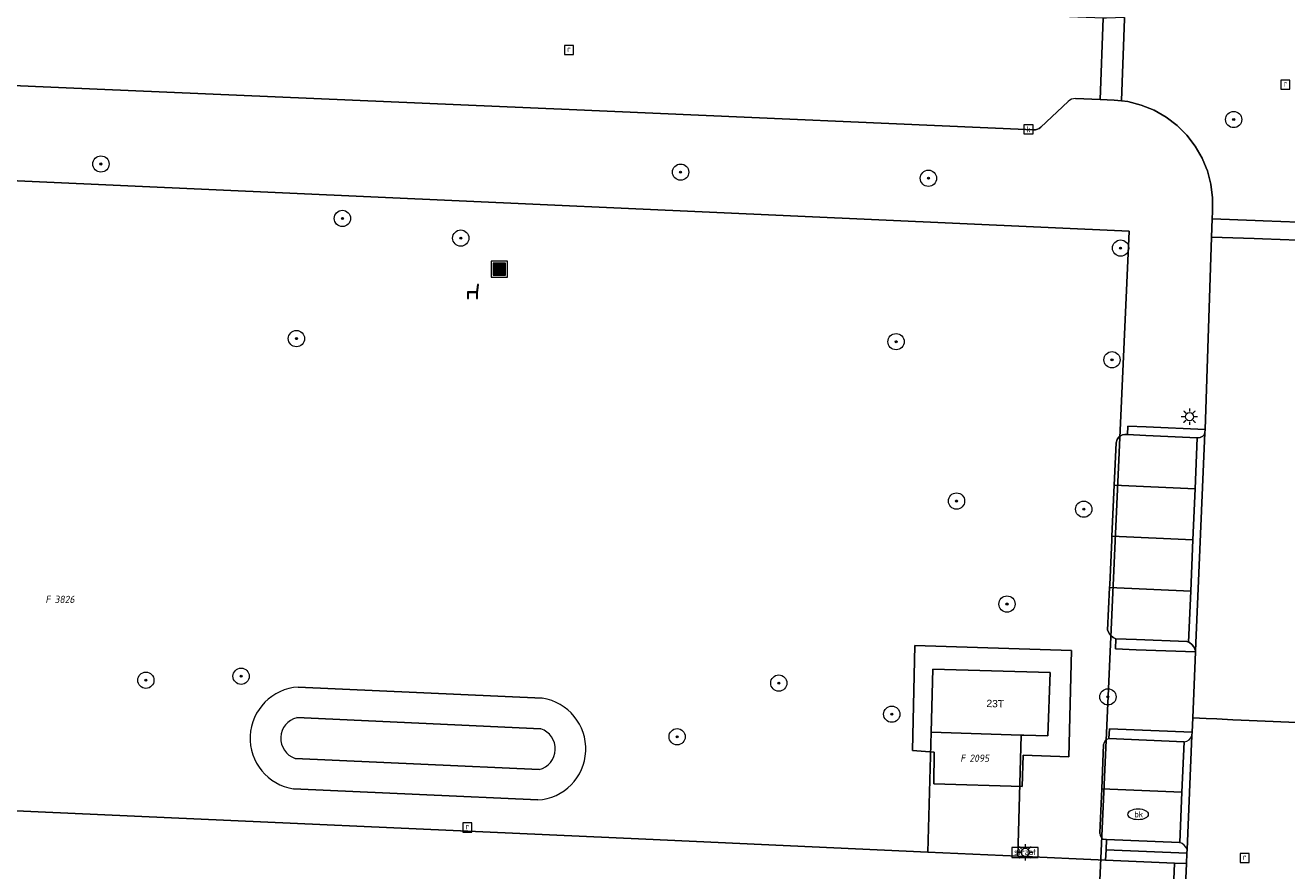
# Model space of a CAD drawing. Header units: metres. Extents: x 207466 to 209466, y 475780 to 477780.
# Tile 23 of 189: x 207735 to 207797, y 476478 to 476519. Entities that reach past the tile are written whole.
import ezdxf
from ezdxf.enums import TextEntityAlignment as Align

# ---------------------------------------------------------------- set-up
doc = ezdxf.new("R2010")
doc.units = ezdxf.units.M
doc.layers.get('0').update_dxf_attribs({"color": 253, "linetype": 'CONTINUOUS'})
for name, color, linetype, lineweight, true_color in [('B-RO-GR-BEPLANTING_CULTUUR_HEESTERS-GV', 7, 'CONTINUOUS', 0, 0x6d8a47), ('B-RO-GR-BOOM-S', 7, 'CONTINUOUS', 0, 0x6d8a47), ('B-RO-GR-GRAS-GV', 7, 'CONTINUOUS', 0, 0x6d8a47), ('B-RO-KL-WATER_BRANDLEIDING_PUT-S', 7, 'CONTINUOUS', 0, 0x478c9a), ('B-RO-OG-BEBOUWING-GV', 7, 'CONTINUOUS', 0, 0xa50000), ('B-RO-OG-WATER_GREPPEL-GV', 7, 'CONTINUOUS', 0, 0x478c9a)]:
    doc.layers.add(name, color=color, linetype=linetype, lineweight=lineweight, true_color=true_color)
for name, color, linetype, lineweight in [('B-RO-IE-MEUBILAIR_WEGMEUBILAIR-S', 253, 'CONTINUOUS', 0), ('B-RO-KL-ET_LS_OV_LICHTMAST-S', 253, 'CONTINUOUS', 0), ('B-RO-OG-BEBOUWING-T18', 7, 'CONTINUOUS', 0), ('B-RO-OG-TERREIN_CULTUURSCHEIDING-GV', 253, 'CONTINUOUS', 0), ('B-RO-RI-GWA_KOLK-S', 253, 'CONTINUOUS', 0), ('B-RO-RI-GWA_RIOOLPUT-S', 253, 'CONTINUOUS', 0), ('B-RO-VH-VERHARDING_BEDRIJFSVLOERPLAAT-GV', 253, 'CONTINUOUS', 0), ('B-RO-VH-VERHARDING_BETONSTRAATSTEEN-GV', 253, 'CONTINUOUS', 0), ('B-RO-VH-VERHARDING_TEGEL-GV', 253, 'CONTINUOUS', 0), ('B-RO-VW-VERKEERSTEKEN_BORD-S', 253, 'CONTINUOUS', 0), ('B-WE-KG-GRENS_PERCEEL-GV', 150, 'CONTINUOUS', 18), ('B-WE-KG-GRENS_PERCEEL-S', 150, 'CONTINUOUS', 25)]:
    doc.layers.add(name, color=color, linetype=linetype, lineweight=lineweight)
doc.styles.add('NLCS-ISO', font='NLCS-ISO.ttf')
doc.styles.add('NLCS-ISO-M200-T18', font='NLCS-ISO.ttf', dxfattribs={"height": 1.8})

# ---------------------------------------------------------------- blocks, each defined once
blk = doc.blocks.new('SIE-WEG_AFVALBAK-SO1')
at = {"linetype": 'Continuous'}
blk.add_hatch(color=0, dxfattribs=at).paths.add_polyline_path([(-1.5, -1.5), (1.5, -1.5), (1.5, 1.5), (-1.5, 1.5)])
at = {"color": 0, "linetype": 'ByBlock', "lineweight": -2, "flags": 128}
for points in [[(-2, -2), (2, -2), (2, 2), (-2, 2), (-2, -2)], [(-1.5, -1.5), (1.5, -1.5), (1.5, 1.5), (-1.5, 1.5), (-1.5, -1.5)]]:
    blk.add_lwpolyline(points, dxfattribs=at)
blk = doc.blocks.new('SIE-WEG_VERKEERSBORD_STRAATNAAM-SO1')
at = {"color": 0, "linetype": 'ByBlock', "lineweight": -2, "flags": 128}
blk.add_lwpolyline([(-3.25, -1.25), (3.25, -1.25), (3.25, 1.25), (-3.25, 1.25), (-3.25, -1.25)], dxfattribs=at)
at = {"color": 0, "linetype": 'ByBlock', "lineweight": -2, "insert": (0, 0.1519), "char_height": 1.5, "attachment_point": 5, "line_spacing_factor": 0.8, "style": 'NLCS-ISO'}
blk.add_mtext('{\\C0;straat}', dxfattribs=at)
blk = doc.blocks.new('SKL-ET_OV_LICHTMAST-SO1')
at = {"color": 0, "linetype": 'ByBlock', "lineweight": -2}
blk.add_circle((0, 0), 1, dxfattribs=at)
for points in [[(-1.25, 0), (-2, 0)], [(-1.4142, 1.4142), (-0.8839, 0.8839)], [(0, 2), (0, 1.25)], [(0.8839, 0.8839), (1.4142, 1.4142)], [(2, 0), (1.25, 0)], [(-1.4142, -1.4142), (-0.8839, -0.8839)], [(0, -1.25), (0, -2)], [(0.8839, -0.8839), (1.4142, -1.4142)]]:
    blk.add_open_spline(points, degree=1, dxfattribs=at)
blk = doc.blocks.new('SRI-PUT_INSPECTIEPUT_RIOOLPUT-SO1')
at = {"color": 0, "linetype": 'ByBlock', "lineweight": -2, "flags": 128}
blk.add_lwpolyline([(-1.125, -1.125), (1.125, -1.125), (1.125, 1.125), (-1.125, 1.125), (-1.125, -1.125)], dxfattribs=at)
at = {"color": 0, "linetype": 'ByBlock', "lineweight": -2, "insert": (0, 0.2828), "char_height": 1.5, "attachment_point": 5, "line_spacing_factor": 0.8, "style": 'NLCS-ISO'}
blk.add_mtext('{\\C0;r}', dxfattribs=at)
blk = doc.blocks.new('SRI-KOLK-SO1')
at = {"color": 0, "linetype": 'ByBlock', "lineweight": -2, "flags": 128}
blk.add_lwpolyline([(-1.125, -1.125), (1.125, -1.125), (1.125, 1.125), (-1.125, 1.125), (-1.125, -1.125)], dxfattribs=at)
at = {"color": 0, "linetype": 'ByBlock', "lineweight": -2, "insert": (0, 0), "char_height": 1.5, "attachment_point": 5, "line_spacing_factor": 0.8, "style": 'NLCS-ISO'}
blk.add_mtext('{\\C0;k}', dxfattribs=at)
blk = doc.blocks.new('SKL-WATER_BRANDKRAAN_BRANDPUT-SO1')
at = {"color": 0, "linetype": 'ByBlock', "lineweight": -2}
blk.add_ellipse((0, 0), major_axis=(2.5, 0), ratio=0.54, dxfattribs=at)
at = {"color": 0, "linetype": 'ByBlock', "lineweight": -2, "insert": (0.1554, 0), "char_height": 1.5, "attachment_point": 5, "line_spacing_factor": 0.8, "style": 'NLCS-ISO'}
blk.add_mtext('{\\C0;bk}', dxfattribs=at)
blk = doc.blocks.new('SIE-WEG_ZITBANK-SO1')
at = {"color": 0, "linetype": 'ByBlock', "lineweight": -2, "flags": 128}
blk.add_lwpolyline([(-0.9125, -1.6313), (-0.9125, -0.2), (1.0875, -0.2), (1.0875, -1.6313), (1.2875, -1.6313), (1.2875, -0.2125), (1.5361, 1.7765), (1.3346, 1.7765), (1.1125, 0), (-1.1125, 0), (-1.1125, -1.6313), (-0.9125, -1.6313)], dxfattribs=at)
blk = doc.blocks.new('SGR-BOOM_01-SO1')
at = {"linetype": 'Continuous'}
h = blk.add_hatch(color=0, dxfattribs=at)
edge = h.paths.add_edge_path()
edge.add_arc((0, 0), 0.25, 0, 360)
at = {"color": 0, "linetype": 'ByBlock', "lineweight": -2}
for radius in [2, 0.25]:
    blk.add_circle((0, 0), radius, dxfattribs=at)
blk = doc.blocks.new('SKG-PERCEELNUMMER-SO')
at = {"style": 'NLCS-ISO', "oblique": 10, "flags": 1}
blk.add_attdef('GEMEENTECODE', text='', height=1.8, dxfattribs=at).set_placement((0, 2.55), align=Align.MIDDLE_CENTER)
at = {"style": 'NLCS-ISO', "oblique": 10}
blk.add_attdef('SECTIE', text='', height=1.8, dxfattribs=at).set_placement((-0.5, 0), align=Align.MIDDLE_RIGHT)
blk.add_attdef('PERCEELNUMMER', text='', height=1.8, dxfattribs=at).set_placement((0.5, 0), align=Align.MIDDLE_LEFT)

msp = doc.modelspace()

# ---------------------------------------------------------------- linework, layer by layer
at = {"layer": 'B-RO-GR-BEPLANTING_CULTUUR_HEESTERS-GV', "flags": 128}
msp.add_lwpolyline([(207788.567, 476478.101), (207791.958, 476477.948), (207792.5, 476477.924), (207792.537, 476477.922), (207792.559, 476478.438), (207788.59, 476478.608), (207788.567, 476478.101)], dxfattribs=at)
at = {"layer": 'B-RO-GR-GRAS-GV', "flags": 128}
for points in [[(207760.888, 476486.049), (207748.896, 476486.596)], [(207748.828, 476485.097), (207760.819, 476484.55)], [(207760.728, 476482.552), (207754.924, 476482.816), (207748.737, 476483.098)], [(207748.669, 476481.599), (207754.856, 476481.317), (207760.66, 476481.053)]]:
    msp.add_lwpolyline(points, dxfattribs=at)
at = {"layer": 'B-RO-GR-GRAS-GV'}
for centre, radius, start, end in [((207749.047, 476484.086), 2.515, 93.4309, 261.36709), ((207760.51, 476483.563), 2.515, 273.41894, 81.35513), ((207749.074, 476484.084), 1.042, 103.66108, 251.126), ((207760.484, 476483.564), 1.041, 283.56448, 71.21999)]:
    msp.add_arc(centre, radius, start, end, dxfattribs=at)
at = {"layer": 'B-RO-OG-BEBOUWING-GV', "flags": 128}
msp.add_lwpolyline([(207785.835, 476487.32), (207780.08, 476487.475), (207779.996, 476484.38), (207784.41, 476484.243), (207784.552, 476484.239), (207785.734, 476484.203), (207785.835, 476487.32)], dxfattribs=at)
at = {"layer": 'B-RO-OG-TERREIN_CULTUURSCHEIDING-GV', "flags": 128}
for points in [[(207786.729, 476515.377), (207785.385, 476514.112), (207785.306, 476514.051), (207785.216, 476514.008), (207785.12, 476513.982), (207785.02, 476513.977), (207764.075, 476514.889), (207762.213, 476514.971), (207737.117, 476516.064), (207729.612, 476516.391), (207727.101, 476518.803), (207723.974, 476518.939), (207721.907, 476516.727), (207684.293, 476518.366), (207684.179, 476515.968), (207682.581, 476516.038), (207681.057, 476483.653), (207681.038, 476483.248), (207681.838, 476483.211)], [(207788.731, 476484.068), (207788.752, 476484.552), (207792.813, 476484.378), (207792.843, 476485.086), (207792.982, 476488.329), (207790.068, 476488.437), (207789.044, 476488.475), (207789.062, 476488.976), (207788.943, 476489.033), (207788.837, 476489.113), (207788.751, 476489.214), (207788.664, 476489.392), (207788.76, 476491.499), (207788.766, 476491.625), (207788.867, 476493.833), (207788.875, 476494.01), (207788.991, 476496.521), (207789.086, 476498.596), (207789.136, 476498.765), (207789.204, 476498.862), (207789.294, 476498.939), (207789.4, 476498.991), (207789.515, 476499.015), (207789.633, 476499.009), (207789.652, 476499.422), (207790.553, 476499.381), (207793.449, 476499.249), (207793.772, 476508.712), (207793.803, 476509.602), (207793.815, 476509.962), (207793.822, 476510.64), (207793.738, 476511.312), (207793.567, 476511.968), (207793.504, 476512.12), (207793.309, 476512.595), (207792.971, 476513.182), (207792.558, 476513.719), (207792.078, 476514.197), (207791.538, 476514.607), (207790.949, 476514.941), (207790.32, 476515.195), (207789.663, 476515.363), (207789.349, 476515.4), (207788.99, 476515.442), (207788.294, 476515.468), (207787.09, 476515.513)], [(207681.838, 476483.211), (207705.7, 476482.109), (207706.25, 476482.084), (207706.237, 476481.816), (207765.972, 476479.122), (207779.837, 476478.496), (207779.996, 476484.38), (207780.08, 476487.475), (207785.835, 476487.32), (207785.734, 476484.203), (207784.552, 476484.239), (207784.41, 476484.243), (207784.247, 476478.297), (207788.567, 476478.101), (207788.59, 476478.608), (207788.611, 476479.114), (207788.452, 476479.12)], [(207748.896, 476486.596), (207760.888, 476486.049)], [(207788.28, 476479.403), (207788.282, 476479.446), (207788.374, 476481.602), (207788.467, 476483.774)], [(207760.66, 476481.053), (207754.856, 476481.317), (207748.669, 476481.599)]]:
    msp.add_lwpolyline(points, dxfattribs=at)
at = {"layer": 'B-RO-OG-TERREIN_CULTUURSCHEIDING-GV'}
for centre, radius, start, end in [((207787.069, 476515.021), 0.492, 87.5607, 133.72522), ((207749.047, 476484.086), 2.515, 93.4309, 261.36709), ((207760.51, 476483.563), 2.515, 273.41894, 81.35513), ((207788.795, 476483.745), 0.329, 101.211, 174.94392), ((207788.609, 476479.409), 0.329, 181.09235, 241.48793)]:
    msp.add_arc(centre, radius, start, end, dxfattribs=at)
at = {"layer": 'B-RO-OG-WATER_GREPPEL-GV', "flags": 128}
for points in [[(207760.819, 476484.55), (207748.828, 476485.097)], [(207748.737, 476483.098), (207754.924, 476482.816), (207760.728, 476482.552)]]:
    msp.add_lwpolyline(points, dxfattribs=at)
at = {"layer": 'B-RO-OG-WATER_GREPPEL-GV'}
for centre, radius, start, end in [((207749.074, 476484.084), 1.042, 103.66108, 251.126), ((207760.484, 476483.564), 1.041, 283.56448, 71.21999)]:
    msp.add_arc(centre, radius, start, end, dxfattribs=at)
at = {"layer": 'B-RO-VH-VERHARDING_BEDRIJFSVLOERPLAAT-GV', "flags": 128}
msp.add_lwpolyline([(207792.347, 476474.351), (207792.384, 476474.349), (207792.537, 476477.922), (207792.5, 476477.924), (207791.958, 476477.948), (207791.805, 476474.376), (207792.347, 476474.351)], dxfattribs=at)
at = {"layer": 'B-RO-VH-VERHARDING_BETONSTRAATSTEEN-GV', "flags": 128}
for points in [[(207787.09, 476515.513), (207788.294, 476515.468), (207788.438, 476519.465), (207785.117, 476519.59), (207742.734, 476521.179), (207740.702, 476519.547), (207738.411, 476519.695), (207735.016, 476521.805), (207720.791, 476522.523), (207686.366, 476524.055), (207683.367, 476524.188), (207681.869, 476524.255), (207681.53, 476524.27), (207681.263, 476518.509), (207681.596, 476518.493), (207683.094, 476518.423), (207684.293, 476518.366)], [(207788.294, 476515.468), (207788.99, 476515.442), (207789.349, 476515.4), (207789.35, 476515.428), (207789.494, 476519.425), (207789.496, 476519.492), (207788.602, 476519.459), (207788.438, 476519.465), (207788.294, 476515.468)], [(207789.496, 476519.492), (207789.494, 476519.425), (207789.35, 476515.428), (207789.349, 476515.4), (207789.663, 476515.363), (207790.32, 476515.195), (207790.949, 476514.941), (207791.538, 476514.607), (207792.078, 476514.197), (207792.558, 476513.719), (207792.971, 476513.182), (207793.309, 476512.595), (207793.504, 476512.12)], [(207684.293, 476518.366), (207721.907, 476516.727), (207723.974, 476518.939), (207727.101, 476518.803), (207729.612, 476516.391), (207737.117, 476516.064), (207762.213, 476514.971), (207764.075, 476514.889), (207785.02, 476513.977), (207785.12, 476513.982), (207785.216, 476514.008), (207785.306, 476514.051), (207785.385, 476514.112), (207786.729, 476515.377)], [(207793.504, 476512.12), (207793.567, 476511.968), (207793.738, 476511.312), (207793.822, 476510.64), (207793.815, 476509.962), (207793.803, 476509.602), (207795.907, 476509.523), (207796.307, 476509.508), (207799.78, 476509.377), (207799.801, 476510.094)], [(207793.772, 476508.712), (207795.868, 476508.633), (207796.268, 476508.618), (207799.754, 476508.487), (207799.78, 476509.377), (207796.307, 476509.508), (207795.907, 476509.523), (207793.803, 476509.602), (207793.772, 476508.712)], [(207793.506, 476485.057), (207794.027, 476485.034), (207794.82, 476484.998), (207795.22, 476484.981), (207798.739, 476484.825), (207798.901, 476488.476), (207799.079, 476492.467), (207799.085, 476492.596), (207799.666, 476505.644), (207799.679, 476505.931), (207799.754, 476508.487), (207796.268, 476508.618), (207795.868, 476508.633), (207793.772, 476508.712), (207793.449, 476499.249), (207793.442, 476499.084), (207792.984, 476488.373), (207792.982, 476488.329), (207792.843, 476485.086), (207793.506, 476485.057)], [(207788.991, 476496.521), (207792.963, 476496.338), (207793.07, 476498.849), (207790.534, 476498.967), (207789.633, 476499.009), (207789.515, 476499.015), (207789.4, 476498.991), (207789.294, 476498.939), (207789.204, 476498.862), (207789.136, 476498.765), (207789.086, 476498.596), (207788.991, 476496.521)], [(207792.984, 476488.373), (207793.442, 476499.084), (207793.403, 476498.999), (207793.34, 476498.927), (207793.213, 476498.859), (207793.118, 476498.846), (207793.07, 476498.849), (207792.963, 476496.338), (207792.855, 476493.828), (207792.748, 476491.317), (207792.64, 476488.806), (207792.689, 476488.782), (207792.804, 476488.689), (207792.896, 476488.575), (207792.984, 476488.373)], [(207792.855, 476493.828), (207792.963, 476496.338), (207788.991, 476496.521), (207788.875, 476494.01), (207792.855, 476493.828)], [(207792.748, 476491.317), (207792.855, 476493.828), (207788.875, 476494.01), (207788.867, 476493.833), (207788.766, 476491.625), (207788.76, 476491.499), (207792.748, 476491.317)], [(207789.062, 476488.976), (207790.09, 476488.938), (207792.558, 476488.847), (207792.64, 476488.806), (207792.748, 476491.317), (207788.76, 476491.499), (207788.664, 476489.392), (207788.751, 476489.214), (207788.837, 476489.113), (207788.943, 476489.033), (207789.062, 476488.976)], [(207798.739, 476484.825), (207795.22, 476484.981), (207794.82, 476484.998), (207794.027, 476485.034), (207793.506, 476485.057), (207792.843, 476485.086), (207792.813, 476484.378), (207792.806, 476484.219), (207792.567, 476478.625), (207792.559, 476478.438), (207792.537, 476477.922), (207792.384, 476474.349)], [(207788.374, 476481.602), (207792.317, 476481.433), (207792.423, 476483.91), (207788.731, 476484.068)], [(207792.423, 476483.91), (207792.317, 476481.433), (207792.211, 476478.956)], [(207792.567, 476478.625), (207792.806, 476484.219)], [(207788.467, 476483.774), (207788.374, 476481.602)], [(207788.452, 476479.12), (207788.611, 476479.114), (207792.194, 476478.96), (207792.211, 476478.956), (207792.317, 476481.433), (207788.374, 476481.602), (207788.282, 476479.446), (207788.28, 476479.403)]]:
    msp.add_lwpolyline(points, dxfattribs=at)
at = {"layer": 'B-RO-VH-VERHARDING_BETONSTRAATSTEEN-GV'}
for centre, radius, start, end in [((207787.069, 476515.021), 0.492, 87.5607, 133.72522), ((207788.795, 476483.745), 0.329, 101.211, 174.94392), ((207792.389, 476484.344), 0.436, 274.51206, 343.28033), ((207788.609, 476479.409), 0.329, 181.09235, 241.48793), ((207792.073, 476478.45), 0.524, 19.45421, 74.71395)]:
    msp.add_arc(centre, radius, start, end, dxfattribs=at)
at = {"layer": 'B-RO-VH-VERHARDING_TEGEL-GV', "flags": 128}
for points in [[(207789.633, 476499.009), (207790.534, 476498.967), (207793.07, 476498.849), (207793.118, 476498.846), (207793.213, 476498.859), (207793.34, 476498.927), (207793.403, 476498.999), (207793.442, 476499.084), (207793.449, 476499.249), (207790.553, 476499.381), (207789.652, 476499.422), (207789.633, 476499.009)], [(207790.068, 476488.437), (207792.982, 476488.329), (207792.984, 476488.373), (207792.896, 476488.575), (207792.804, 476488.689), (207792.689, 476488.782), (207792.64, 476488.806), (207792.558, 476488.847), (207790.09, 476488.938), (207789.062, 476488.976), (207789.044, 476488.475), (207790.068, 476488.437)], [(207792.806, 476484.219), (207792.813, 476484.378), (207788.752, 476484.552), (207788.731, 476484.068)], [(207784.41, 476484.243), (207779.996, 476484.38), (207779.837, 476478.496), (207784.247, 476478.297), (207784.41, 476484.243)], [(207788.731, 476484.068), (207792.423, 476483.91)], [(207779.898, 476474.928), (207781.496, 476474.854), (207781.896, 476474.836), (207784.498, 476474.716), (207786.692, 476474.614), (207791.805, 476474.376), (207791.958, 476477.948), (207788.567, 476478.101), (207784.247, 476478.297), (207779.837, 476478.496), (207765.972, 476479.122), (207706.237, 476481.816), (207706.077, 476478.338), (207779.898, 476474.928)], [(207792.211, 476478.956), (207792.194, 476478.96), (207788.611, 476479.114), (207788.59, 476478.608), (207792.559, 476478.438)], [(207792.559, 476478.438), (207792.567, 476478.625)]]:
    msp.add_lwpolyline(points, dxfattribs=at)
at = {"layer": 'B-RO-VH-VERHARDING_TEGEL-GV'}
for centre, radius, start, end in [((207792.389, 476484.344), 0.436, 274.51206, 343.28033), ((207792.073, 476478.45), 0.524, 19.45421, 74.71395)]:
    msp.add_arc(centre, radius, start, end, dxfattribs=at)
at = {"layer": 'B-WE-KG-GRENS_PERCEEL-GV'}
for points in [[(207682.631, 476513.841), (207789.72, 476508.997), (207788.017, 476471.292), (207789.042, 476471.246), (207788.318, 476454.602), (207787.265, 476454.651), (207787.077, 476450.491), (207787.692, 476450.459), (207786.616, 476423.707), (207785.698, 476400.876)], [(207759.155, 476401.584), (207760.152, 476422.046), (207761.47, 476448.572), (207764.116, 476448.422), (207764.255, 476451.675), (207778.534, 476450.934), (207787.077, 476450.491), (207787.265, 476454.651), (207788.017, 476471.292), (207789.72, 476508.997), (207682.631, 476513.841)]]:
    msp.add_lwpolyline(points, dxfattribs=at)
for points in [[(207779.073, 476483.478), (207779.184, 476488.649), (207786.889, 476488.404), (207786.752, 476483.176), (207784.522, 476483.258), (207784.473, 476481.708), (207780.122, 476481.853), (207780.148, 476483.403)], [(207780.148, 476483.403), (207780.122, 476481.853), (207784.473, 476481.708), (207784.522, 476483.258), (207786.752, 476483.176), (207786.889, 476488.404), (207779.184, 476488.649), (207779.073, 476483.478)]]:
    msp.add_lwpolyline(points, close=True, dxfattribs=at)

# ---------------------------------------------------------------- block references
at = {"layer": 'B-RO-GR-BOOM-S', "xscale": 0.2, "yscale": 0.2, "zscale": 0.2}
for p in [(207794.858, 476514.486), (207739.2, 476512.3), (207767.682, 476511.9), (207779.86, 476511.6), (207751.066, 476509.625), (207756.881, 476508.66), (207789.302, 476508.168), (207748.807, 476503.721), (207778.27, 476503.57), (207788.88, 476502.68), (207781.24, 476495.74), (207787.49, 476495.34), (207783.72, 476490.68), (207746.089, 476487.133), (207741.407, 476486.938), (207772.509, 476486.795), (207788.68, 476486.12), (207778.06, 476485.268), (207767.513, 476484.158)]:
    msp.add_blockref('SGR-BOOM_01-SO1', p, dxfattribs=at)
at = {"layer": 'B-RO-IE-MEUBILAIR_WEGMEUBILAIR-S', "xscale": 0.2, "yscale": 0.2, "zscale": 0.2}
for name, p in [('SIE-WEG_AFVALBAK-SO1', (207758.774, 476507.132)), ('SIE-WEG_ZITBANK-SO1', (207757.438, 476506.02))]:
    msp.add_blockref(name, p, dxfattribs=at)
at = {"layer": 'B-RO-KL-ET_LS_OV_LICHTMAST-S', "xscale": 0.2, "yscale": 0.2, "zscale": 0.2}
for p in [(207792.684, 476499.886), (207784.61, 476478.477)]:
    msp.add_blockref('SKL-ET_OV_LICHTMAST-SO1', p, dxfattribs=at)
at = {"layer": 'B-RO-KL-WATER_BRANDLEIDING_PUT-S', "xscale": 0.2, "yscale": 0.2, "zscale": 0.2}
msp.add_blockref('SKL-WATER_BRANDKRAAN_BRANDPUT-SO1', (207790.16, 476480.35), dxfattribs=at)
at = {"layer": 'B-RO-RI-GWA_KOLK-S', "xscale": 0.2, "yscale": 0.2, "zscale": 0.2}
msp.add_blockref('SRI-KOLK-SO1', (207784.773, 476514.003), dxfattribs=at)
at = {"layer": 'B-RO-RI-GWA_RIOOLPUT-S', "xscale": 0.2, "yscale": 0.2, "zscale": 0.2}
for p in [(207762.2, 476517.9), (207797.4, 476516.2), (207757.2, 476479.7), (207795.4, 476478.2)]:
    msp.add_blockref('SRI-PUT_INSPECTIEPUT_RIOOLPUT-SO1', p, dxfattribs=at)
at = {"layer": 'B-RO-VW-VERKEERSTEKEN_BORD-S', "xscale": 0.2, "yscale": 0.2, "zscale": 0.2}
msp.add_blockref('SIE-WEG_VERKEERSBORD_STRAATNAAM-SO1', (207784.608, 476478.47), dxfattribs=at)
at = {"layer": 'B-WE-KG-GRENS_PERCEEL-S', "xscale": 0.2, "yscale": 0.2, "zscale": 0.2}
for p, values in [((207736.821, 476490.907), {'PERCEELNUMMER': '3826', 'SECTIE': 'F'}), ((207781.775, 476483.105), {'PERCEELNUMMER': '2095', 'SECTIE': 'F'})]:
    msp.add_blockref('SKG-PERCEELNUMMER-SO', p, dxfattribs=at).add_auto_attribs(values)

# ---------------------------------------------------------------- texts
at = {"layer": 'B-RO-OG-BEBOUWING-T18', "insert": (207783.143, 476485.783), "char_height": 0.36, "attachment_point": 5, "rotation": 358.2, "line_spacing_factor": 0.8, "style": 'NLCS-ISO-M200-T18'}
msp.add_mtext('{\\fArial|b0|i0|c0|p34;\\C256;23T}', dxfattribs=at)

doc.saveas('drawing.dxf')
